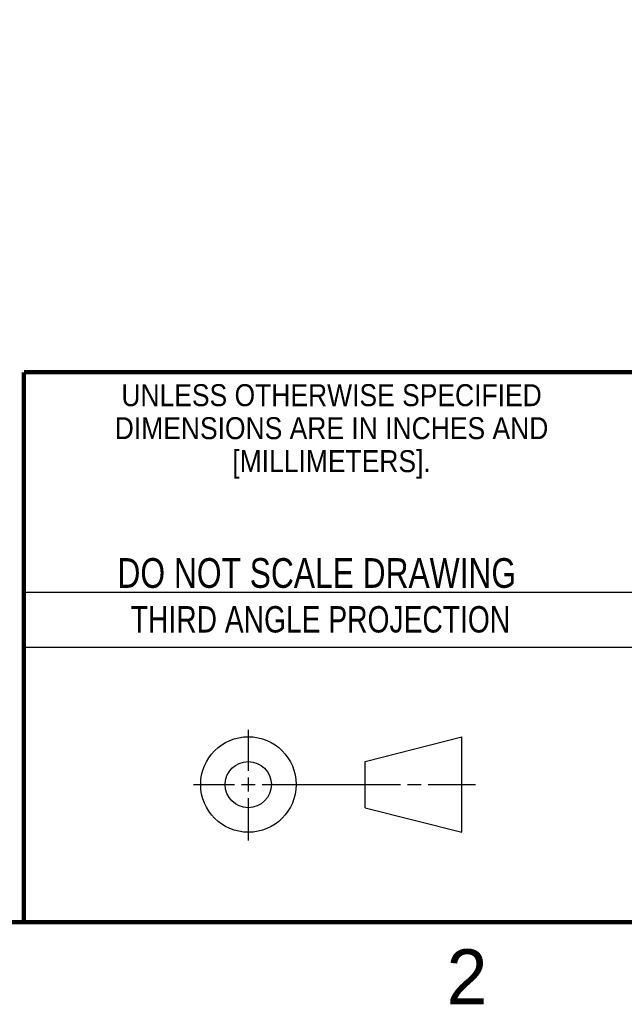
# Model space of a CAD drawing. Header units: inches. Extents: x 0 to 34, y 0 to 22.
# Tile 16 of 26: x 25.6 to 28.3, y 0.1 to 4.6. Entities that reach past the tile are written whole.
import ezdxf

# ---------------------------------------------------------------- set-up
doc = ezdxf.new("R2010")
doc.units = ezdxf.units.IN
doc.header["$LTSCALE"] = 1.87
doc.header["$MEASUREMENT"] = 0
doc.layers.get('0').update_dxf_attribs({"linetype": 'CONTINUOUS'})
doc.layers.add('DIMENSIONS', color=7, linetype='CONTINUOUS')
doc.styles.get("Standard").update_dxf_attribs({"font": 'txt', "width": 0.8})
doc.styles.add('TEXTSTYLE_2', font='txt')
doc.styles.add('TEXTSTYLE_3', font='txt', dxfattribs={"width": 0.9})
doc.dimstyles.new('DIMSTYLE_3', dxfattribs={"dimtxt": 0.15625, "dimasz": 0.1875, "dimexe": 0.125, "dimexo": 0.0625, "dimgap": 0.09, "dimtad": 0, "dimtih": 1, "dimtoh": 1, "dimdec": 3, "dimlfac": 0.5, "dimzin": 4, "dimdsep": 46, "dimtxsty": 'STANDARD', "dimblk": '_FILLED', "dimblk1": '_FILLED', "dimblk2": '_FILLED', "dimcen": 0.09, "dimadec": 0, "dimazin": 0, "dimtfac": 1, "dimtdec": 3, "dimtmove": 0, "dimatfit": 2, "dimldrblk": '_FILLED', "dimfxl": 1, "dimtolj": 1, "dimtzin": 4, "dimarcsym": 0})

# ---------------------------------------------------------------- blocks, each defined once
blk = doc.blocks.new('_FILLED')
at = {"color": 0, "linetype": 'BYBLOCK'}
blk.add_solid([(0, 0), (-1, 0.167), (-1, -0.167)], dxfattribs=at)
blk = doc.blocks.new('*D39')
at = {"layer": 'DIMENSIONS', "color": 2, "linetype": 'CONTINUOUS'}
for p, q in [((23.1326, 4.0185), (24.0209, 4.5125)), ((24.0209, 4.5125), (24.1928, 4.5125))]:
    blk.add_line(p, q, dxfattribs=at)
at = {"layer": 'DIMENSIONS', "color": 2, "linetype": 'CONTINUOUS', "xscale": 0.1875, "yscale": 0.1875, "zscale": 0.1875, "rotation": 209.0759337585}
blk.add_blockref('_FILLED', (23.1326, 4.0185), dxfattribs=at)
at = {"layer": 'DIMENSIONS', "color": 2, "linetype": 'CONTINUOUS', "insert": (24.2709, 4.5906), "char_height": 0.15625, "width": 1.864583, "attachment_point": 1, "line_spacing_factor": 0.9}
blk.add_mtext('4X \\Fgdt;{\\Fgdt;n}\\Ftxt;.071{\\Ftxt.shx;\\W1.000000;\\H0.156250; }[1.8]', dxfattribs=at)

msp = doc.modelspace()

# ---------------------------------------------------------------- linework, layer by layer
at = {"color": 2, "linetype": 'CONTINUOUS'}
for p, q in [((25.58, 2), (28.38, 2)), ((25.58, 1.75), (28.38, 1.75)), ((26.6016, 1.1882), (26.6016, 1.375)), ((26.3514, 1.1257), (26.5391, 1.1257)), ((26.5703, 1.1257), (26.6328, 1.1257)), ((26.6016, 1.0944), (26.6016, 1.1569)), ((26.6641, 1.1257), (27.2943, 1.1257)), ((27.3256, 1.1257), (27.3881, 1.1257)), ((27.4193, 1.1257), (27.6351, 1.1257)), ((26.6016, 0.8704), (26.6016, 1.0632))]:
    msp.add_line(p, q, dxfattribs=at)
at = {"color": 7, "linetype": 'CONTINUOUS'}
for p, q in [((27.1331, 1.23), (27.5726, 1.3428)), ((27.5726, 0.9086), (27.5726, 1.3428)), ((27.1331, 1.02), (27.1331, 1.23)), ((27.1331, 1.02), (27.5726, 0.9086))]:
    msp.add_line(p, q, dxfattribs=at)
at = {"color": 7, "linetype": 'CONTINUOUS', "const_width": 0.02}
for points in [[(25.58, 3), (33.5, 3)], [(25.58, 3), (25.58, 0.5)], [(0.5, 0.5), (33.5, 0.5)]]:
    msp.add_lwpolyline(points, dxfattribs=at)
at = {"color": 7, "linetype": 'CONTINUOUS'}
for centre, radius in [((26.6016, 1.1257), 0.2171), ((26.601, 1.125), 0.105)]:
    msp.add_circle(centre, radius, dxfattribs=at)

# ---------------------------------------------------------------- texts
at = {"color": 2, "linetype": 'CONTINUOUS', "line_spacing_factor": 0.9}
for s, insert, char_height, width, attachment_point, style in [('UNLESS OTHERWISE SPECIFIED', (26.9799, 2.9459), 0.1, 2.34, 2, 'TEXTSTYLE_3'), ('DIMENSIONS ARE IN INCHES AND', (26.9799, 2.7959), 0.1, 2.52, 2, 'TEXTSTYLE_3'), ('[MILLIMETERS].', (26.9799, 2.6459), 0.1, 1.26, 2, 'TEXTSTYLE_3'), ('2', (27.5035, 0.3763), 0.25, 0.25, 1, 'TEXTSTYLE_2')]:
    msp.add_mtext(s, dxfattribs=dict(at, insert=insert, char_height=char_height, width=width, attachment_point=attachment_point, style=style))
at = {"color": 7, "linetype": 'CONTINUOUS', "insert": (26.9127, 2.1549), "char_height": 0.135, "width": 2.16, "attachment_point": 2, "line_spacing_factor": 0.9}
msp.add_mtext('DO NOT SCALE DRAWING', dxfattribs=at)
at = {"color": 2, "linetype": 'CONTINUOUS', "insert": (26.9296, 1.9368), "char_height": 0.12, "width": 2.112, "attachment_point": 2, "line_spacing_factor": 0.9}
msp.add_mtext('THIRD ANGLE PROJECTION', dxfattribs=at)

# ---------------------------------------------------------------- dimensions: what is measured, and where the dimension line sits
at = {"layer": 'DIMENSIONS', "color": 2, "linetype": 'CONTINUOUS'}
dim = msp.add_diameter_dim_2p(p1=(23.1326, 4.0185), p2=(23.0085, 3.9495), text='4X %%c<>', dimstyle='DIMSTYLE_3', override={"dimpost": '<>'}, dxfattribs=at)
dim.commit()
dim.dimension.update_dxf_attribs({"geometry": '*D39', "text_midpoint": (25.2032, 4.5125), "dimtype": 163})

doc.saveas('drawing.dxf')
